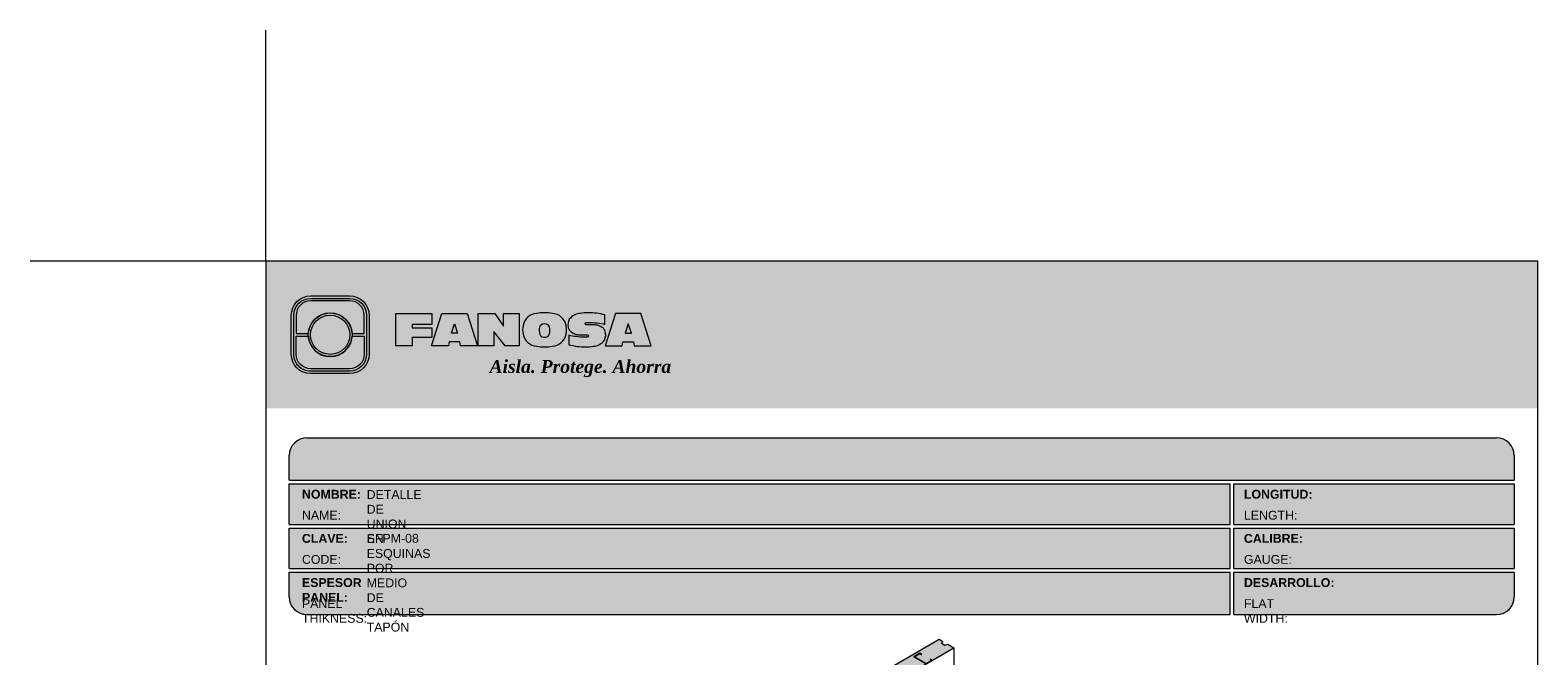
# Model space of a CAD drawing. Header units: millimetres. Extents: x 629.9 to 659.8, y 84.8 to 116.7.
# Tile 5 of 5: x 629.9 to 655.4, y 106.1 to 116.7. Entities that reach past the tile are written whole.
import ezdxf

# ---------------------------------------------------------------- set-up
doc = ezdxf.new("R2010")
doc.units = ezdxf.units.MM
doc.header["$LTSCALE"] = 0.025
doc.layers.get('0').update_dxf_attribs({"lineweight": 5})
for name, color, linetype, lineweight in [('00-ACERO', 4, 'Continuous', 15), ('hatch', 252, 'Continuous', 0), ('Poliestireno', 253, 'Continuous', 13), ('TEXTO CUADRO DATOS', 251, 'Continuous', 0)]:
    doc.layers.add(name, color=color, linetype=linetype, lineweight=lineweight)
doc.styles.get("Standard").update_dxf_attribs({"font": 'romand.shx'})

# ---------------------------------------------------------------- blocks, each defined once
blk = doc.blocks.new('LOGO 1')
for color, points in [(7, [(362.633524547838, 273.3012676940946), (362.633524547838, 270.8012676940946), (384.2235245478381, 270.8012676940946), (384.2235245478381, 273.3012676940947)]), (30, [(364.0980555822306, 272.0718926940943), (364.3048789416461, 272.0718926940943), (364.3048789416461, 272.3812676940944, 0.4142135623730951), (364.0573789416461, 272.6287676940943), (363.3973789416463, 272.6287676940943, 0.4142135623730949), (363.1498789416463, 272.3812676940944), (363.1498789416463, 272.0718926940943), (363.3567023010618, 272.0718926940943, -0.9459053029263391)]), (252, [(364.0602079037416, 272.0512676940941, 1), (363.3945499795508, 272.0512676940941, 1)]), (7, [(364.8420585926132, 272.4104305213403), (365.4501879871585, 272.4104305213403), (365.4501879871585, 272.2247109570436), (365.119665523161, 272.2247109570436), (365.119665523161, 272.1719110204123), (365.4501879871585, 272.1719110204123), (365.4501879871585, 272.00471122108), (365.119665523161, 272.00471122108), (365.119665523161, 271.8609844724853), (364.8420585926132, 271.8609844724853)]), (170, [(364.3048789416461, 271.7212676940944), (364.3048789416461, 272.0306426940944), (364.0980555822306, 272.0306426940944, -0.9459053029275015), (363.3567023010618, 272.0306426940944), (363.1498789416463, 272.0306426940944), (363.1498789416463, 271.7212676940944, 0.4142135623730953), (363.3973789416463, 271.4737676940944), (364.057378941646, 271.4737676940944, 0.4142135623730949)])]:
    blk.add_hatch(color=color).paths.add_polyline_path(points)
h = blk.add_hatch(color=7)
edge = h.paths.add_edge_path()
edge.add_arc((364.057378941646, 271.7212676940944), 0.3299999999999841, -89.99999999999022, 9.890754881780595e-12, ccw=False)
edge.add_line((364.0573789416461, 271.3912676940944), (363.3973789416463, 271.3912676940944))
edge.add_arc((363.3973789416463, 271.7212676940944), 0.3299999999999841, 179.9999999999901, 269.9999999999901, ccw=False)
edge.add_line((363.0673789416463, 271.7212676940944), (363.0673789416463, 272.3812676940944))
edge.add_arc((363.3973789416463, 272.3812676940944), 0.3299999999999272, 90, 180, ccw=False)
edge.add_line((363.3973789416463, 272.7112676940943), (364.0573789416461, 272.7112676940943))
edge.add_arc((364.0573789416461, 272.3812676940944), 0.3299999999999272, 0, 90, ccw=False)
edge.add_line((364.387378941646, 272.3812676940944), (364.387378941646, 271.7212676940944))
edge = h.paths.add_edge_path(flags=16)
edge.add_arc((364.0573789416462, 271.7212676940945), 0.2887500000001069, 269.9999999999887, 359.9999999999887, ccw=False)
edge.add_line((364.0573789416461, 271.4325176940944), (363.3973789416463, 271.4325176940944))
edge.add_arc((363.3973789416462, 271.7212676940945), 0.2887500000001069, 180.0000000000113, 270.0000000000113, ccw=False)
edge.add_line((363.1086289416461, 271.7212676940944), (363.1086289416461, 272.3812676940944))
edge.add_arc((363.3973789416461, 272.3812676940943), 0.28875000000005, 89.99999999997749, 179.9999999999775, ccw=False)
edge.add_line((363.3973789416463, 272.6700176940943), (364.0573789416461, 272.6700176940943))
edge.add_arc((364.0573789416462, 272.3812676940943), 0.28875000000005, 2.262368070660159e-11, 90.00000000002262, ccw=False)
edge.add_line((364.3461289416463, 272.3812676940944), (364.3461289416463, 271.7212676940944))
h = blk.add_hatch(color=7)
h.paths.add_polyline_path([(363.3561289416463, 272.0512676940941, 1), (364.0986289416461, 272.0512676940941, 1)])
h.paths.add_polyline_path([(364.0602079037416, 272.0512676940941, -1), (363.3945499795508, 272.0512676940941, -1)], flags=16)
h = blk.add_hatch(color=7)
h.paths.add_polyline_path([(365.620750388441, 272.4104305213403), (365.4485062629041, 271.8609844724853), (365.7332546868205, 271.8609844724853), (365.7479187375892, 271.934277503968), (365.9266795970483, 271.934277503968), (365.9413436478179, 271.8609844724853), (366.2260920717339, 271.8609844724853), (366.0538479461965, 272.4104305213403)])
h.paths.add_polyline_path([(365.837299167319, 272.2366800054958), (365.8906148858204, 272.0814774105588), (365.7839834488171, 272.0814774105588)], flags=16)
h = blk.add_hatch(color=7)
h.paths.add_polyline_path([(366.9358659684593, 272.4104305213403), (366.6709453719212, 272.4104305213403), (366.6709453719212, 272.1991139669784), (366.5221127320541, 272.4104305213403), (366.2395855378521, 272.4104305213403), (366.2395855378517, 271.8609844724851), (366.5045061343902, 271.8609844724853), (366.5045061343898, 272.1071001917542), (366.6947223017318, 271.8609844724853), (366.9358659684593, 271.8609844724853)])
h.paths.add_polyline_path([(367.4970415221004, 272.4140725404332, 0.09403921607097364), (367.2339520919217, 272.4140725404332, 0.3497782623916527), (367.0006865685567, 272.2074327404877, 0.09737279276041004), (367.0006865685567, 272.0639822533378, 0.3497782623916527), (367.2339520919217, 271.8573424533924, 0.09403921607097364), (367.4970415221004, 271.8573424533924, 0.3497782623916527), (367.7303070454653, 272.0639822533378, 0.09737279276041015), (367.7303070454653, 272.2074327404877, 0.3497782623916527)])
h.paths.add_polyline_path([(367.2999959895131, 272.2148320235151, -0.3799377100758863), (367.4309976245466, 272.2148320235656, -0.158874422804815), (367.4503779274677, 272.1817168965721, -0.1263576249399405), (367.44577155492, 272.0572845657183, -0.2142742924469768), (367.4126854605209, 272.0188340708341, -0.2226123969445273), (367.318308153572, 272.0188340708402, -0.2142742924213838), (367.2852220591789, 272.0572845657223, -0.1263576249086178), (367.2806156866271, 272.1817168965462, -0.1588744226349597)], flags=16)
h.paths.add_polyline_path([(368.0775589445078, 272.2601931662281), (368.1276424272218, 272.2601931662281, -0.05869489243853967), (368.3904870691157, 272.2278050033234), (368.3904870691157, 272.3881713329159, 0.06395994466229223), (368.1046346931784, 272.4264429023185, 0.04691611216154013), (367.9730899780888, 272.4140725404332, 0.2229690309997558), (367.7857619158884, 272.3139728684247, 0.1654172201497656), (367.7667124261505, 272.182419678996, 0.1952229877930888), (367.8161538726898, 272.1004656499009, 0.07724634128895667), (367.887655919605, 272.0635888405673, 0.08066867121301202), (367.9607834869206, 272.0517133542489), (368.0895714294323, 272.0517133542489, -1), (368.0895714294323, 272.0112218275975), (368.0394879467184, 272.0112218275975, -0.05869489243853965), (367.7766433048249, 272.0436099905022), (367.7766433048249, 271.8832436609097, 0.0639599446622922), (368.0624956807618, 271.8449720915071, 0.04691611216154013), (368.1940403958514, 271.8573424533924, 0.2229690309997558), (368.3813684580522, 271.9574421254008, 0.2091142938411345), (368.391184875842, 272.1225548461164, 0.1301021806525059), (368.3636451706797, 272.1610969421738, 0.09267767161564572), (368.2794744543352, 272.2078261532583, 0.08066867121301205), (368.2063468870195, 272.2197016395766), (368.0775589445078, 272.2197016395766, -1)])
h.paths.add_polyline_path([(369.0017330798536, 272.4104305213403), (368.5686355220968, 272.4104305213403), (368.3963913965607, 271.8609844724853), (368.6811398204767, 271.8609844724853), (368.6958038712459, 271.934277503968), (368.8745647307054, 271.934277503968), (368.8892287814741, 271.8609844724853), (369.1739772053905, 271.8609844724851)])
h.paths.add_polyline_path([(368.7851843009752, 272.2366800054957), (368.8385000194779, 272.0814774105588), (368.7318685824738, 272.0814774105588)], flags=16)
at = {"color": 7}
for points in [[(364.387378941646, 271.7212676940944, -0.414213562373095), (364.0573789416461, 271.3912676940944), (363.3973789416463, 271.3912676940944, -0.414213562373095), (363.0673789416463, 271.7212676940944), (363.0673789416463, 272.3812676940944, -0.414213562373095), (363.3973789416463, 272.7112676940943), (364.0573789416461, 272.7112676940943, -0.4142135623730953), (364.387378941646, 272.3812676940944)], [(364.3461289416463, 271.7212676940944, -0.4142135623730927), (364.0573789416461, 271.4325176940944), (363.3973789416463, 271.4325176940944, -0.4142135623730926), (363.1086289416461, 271.7212676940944), (363.1086289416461, 272.3812676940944, -0.414213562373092), (363.3973789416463, 272.6700176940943), (364.0573789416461, 272.6700176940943, -0.4142135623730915), (364.3461289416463, 272.3812676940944)], [(367.7303070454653, 272.2074327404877, 0.3497782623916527), (367.4970415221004, 272.4140725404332, 0.09403921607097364), (367.2339520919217, 272.4140725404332, 0.3497782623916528), (367.0006865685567, 272.2074327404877, 0.09737279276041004), (367.0006865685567, 272.0639822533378, 0.3497782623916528), (367.2339520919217, 271.8573424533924, 0.09403921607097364), (367.4970415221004, 271.8573424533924, 0.3497782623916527), (367.7303070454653, 272.0639822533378, 0.09737279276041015)], [(368.3637508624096, 272.1610094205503, 0.09280978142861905), (368.2794744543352, 272.2078261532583, 0.08066867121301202), (368.2063468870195, 272.2197016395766), (368.0775589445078, 272.2197016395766, -0.9999999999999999), (368.0775589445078, 272.2601931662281), (368.1276424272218, 272.2601931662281, -0.05869489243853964), (368.3904870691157, 272.2278050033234), (368.3904870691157, 272.3881713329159, 0.06395994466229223), (368.1046346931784, 272.4264429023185, 0.04691611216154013), (367.9730899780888, 272.4140725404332, 0.2229690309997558), (367.7857619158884, 272.3139728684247, 0.1654172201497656), (367.7667124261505, 272.182419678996, 0.1952229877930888), (367.8161538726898, 272.1004656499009, 0.07724634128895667), (367.887655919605, 272.0635888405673, 0.08066867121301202), (367.9607834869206, 272.0517133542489), (368.0895714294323, 272.0517133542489, -0.9999999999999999), (368.0895714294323, 272.0112218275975), (368.0394879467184, 272.0112218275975, -0.05869489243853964), (367.7766433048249, 272.0436099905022), (367.7766433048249, 271.8832436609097, 0.06395994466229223), (368.0624956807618, 271.8449720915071, 0.04691611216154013), (368.1940403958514, 271.8573424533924, 0.2229690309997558), (368.3813684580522, 271.9574421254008, 0.2091142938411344), (368.391184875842, 272.1225548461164, 0.1341802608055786)], [(367.2852220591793, 272.0572845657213, 0.2142742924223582), (367.318308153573, 272.0188340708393, 0.2226123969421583), (367.4126854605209, 272.0188340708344, 0.2142742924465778), (367.44577155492, 272.0572845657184, 0.1263576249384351), (367.4503779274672, 272.1817168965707, 0.1588744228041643), (367.4309976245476, 272.2148320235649, 0.379937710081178), (367.2999959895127, 272.2148320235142, 0.1588744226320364), (367.2806156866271, 272.1817168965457, 0.1263576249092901)]]:
    blk.add_lwpolyline(points, format="xyb", close=True, dxfattribs=at)
at = {"color": 30}
blk.add_lwpolyline([(364.3048789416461, 272.0718926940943), (364.3048789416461, 272.3812676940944, 0.414213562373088), (364.0573789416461, 272.6287676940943), (363.3973789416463, 272.6287676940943, 0.4142135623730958), (363.1498789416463, 272.3812676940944), (363.1498789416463, 272.0718926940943), (363.3567023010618, 272.0718926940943, -0.9459053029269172), (364.0980555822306, 272.0718926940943)], format="xyb", close=True, dxfattribs=at)
at = {"color": 7}
for points in [[(364.8420585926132, 272.4104305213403), (365.4501879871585, 272.4104305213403), (365.4501879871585, 272.2247109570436), (365.119665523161, 272.2247109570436), (365.119665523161, 272.1719110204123), (365.4501879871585, 272.1719110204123), (365.4501879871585, 272.00471122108), (365.119665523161, 272.00471122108), (365.119665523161, 271.8609844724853), (364.8420585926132, 271.8609844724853)], [(365.7332546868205, 271.8609844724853), (365.4485062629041, 271.8609844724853), (365.620750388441, 272.4104305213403), (366.0538479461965, 272.4104305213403), (366.2260920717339, 271.8609844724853), (365.9413436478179, 271.8609844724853), (365.9266795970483, 271.934277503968), (365.7479187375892, 271.934277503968)], [(366.5045061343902, 272.1071001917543), (366.5045061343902, 271.8609844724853), (366.2395855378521, 271.8609844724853), (366.2395855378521, 272.4104305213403), (366.5221127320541, 272.4104305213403), (366.6709453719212, 272.1991139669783), (366.6709453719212, 272.4104305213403), (366.9358659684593, 272.4104305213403), (366.9358659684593, 271.8609844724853), (366.6947223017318, 271.8609844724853)], [(368.8745647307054, 271.934277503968), (368.8892287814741, 271.8609844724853), (369.1739772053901, 271.8609844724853), (369.0017330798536, 272.4104305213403), (368.5686355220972, 272.4104305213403), (368.3963913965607, 271.8609844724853), (368.6811398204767, 271.8609844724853), (368.6958038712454, 271.934277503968)], [(365.7839834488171, 272.0814774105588), (365.837299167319, 272.2366800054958), (365.8906148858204, 272.0814774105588)], [(368.8385000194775, 272.0814774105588), (368.7851843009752, 272.2366800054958), (368.7318685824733, 272.0814774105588)]]:
    blk.add_lwpolyline(points, close=True, dxfattribs=at)
at = {"color": 170}
blk.add_lwpolyline([(363.3567023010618, 272.0306426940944, 0.9459053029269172), (364.0980555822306, 272.0306426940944), (364.3048789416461, 272.0306426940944), (364.3048789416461, 271.7212676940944, -0.4142135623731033), (364.0573789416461, 271.4737676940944), (363.3973789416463, 271.4737676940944, -0.414213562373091), (363.1498789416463, 271.7212676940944), (363.1498789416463, 272.0306426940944)], format="xyb", close=True, dxfattribs=at)
at = {"color": 7}
for radius in [0.3712499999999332, 0.332828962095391]:
    blk.add_circle((363.7273789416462, 272.0512676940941), radius, dxfattribs=at)
at = {"color": 254, "insert": (366.4315877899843, 271.623287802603), "char_height": 0.22, "width": 5.448476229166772, "attachment_point": 1}
blk.add_mtext('{\\fBookman Old Style|b1|i1|c0|p18;\\C255;Aisla. Protege. Ahorra}', dxfattribs=at)

msp = doc.modelspace()

# ---------------------------------------------------------------- hatches: boundary and pattern name
msp.add_hatch(color=253).paths.add_polyline_path([(655.0465684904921, 109.4667079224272, 0.4142135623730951), (654.7465684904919, 109.7667079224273), (634.5565684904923, 109.7667079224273, 0.4142135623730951), (634.2565684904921, 109.4667079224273), (634.2565684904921, 109.0467079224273), (655.0465684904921, 109.0467079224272)])
h = msp.add_hatch(color=253)
h.paths.add_polyline_path([(650.224814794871, 108.9866126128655), (634.2553233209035, 108.9866126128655), (634.2553233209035, 108.2966126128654), (650.224814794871, 108.2966126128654)])
h.paths.add_polyline_path([(650.224814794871, 108.2366126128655), (634.2553233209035, 108.2366126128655), (634.2553233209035, 107.5466126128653), (650.224814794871, 107.5466126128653)])
h.paths.add_polyline_path([(650.224814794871, 107.4866126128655), (634.2553233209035, 107.4866126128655), (634.2553233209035, 107.0666126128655, 0.4142135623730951), (634.5553233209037, 106.7666126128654), (650.2248147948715, 106.7666126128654)])
h.paths.add_polyline_path([(655.0453233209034, 107.4866126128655), (650.2848147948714, 107.4866126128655), (650.2848147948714, 106.7666126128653), (654.7453233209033, 106.7666126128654, 0.4142135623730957), (655.0453233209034, 107.0666126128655)])
h.paths.add_polyline_path([(655.0453233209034, 108.2366126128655), (650.2848147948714, 108.2366126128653), (650.284814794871, 107.5466126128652), (655.0453233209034, 107.5466126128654)])
h.paths.add_polyline_path([(655.0453233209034, 108.9866126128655), (650.2848147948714, 108.9866126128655), (650.2848147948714, 108.2966126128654), (655.0453233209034, 108.2966126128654)])
at = {"layer": 'hatch', "linetype": 'ByBlock', "lineweight": 0}
h = msp.add_hatch(dxfattribs=at)
h.set_pattern_fill('HONEY', color=256, scale=0.015)
h.set_pattern_definition([(0, (-196.4326131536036, 2.842170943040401e-14), (0.0714375, 0.041244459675), [0.04762499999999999, -0.09524999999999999]), (120, (-196.4326131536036, 2.842170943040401e-14), (-0.07143749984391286, 0.04124445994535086), [0.04762499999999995, -0.09524999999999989]), (59.99999999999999, (-196.4326131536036, 2.842170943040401e-14), (1.560871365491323e-10, 0.08248891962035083), [-0.09524999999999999, 0.04762499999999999])])
h.paths.add_polyline_path([(641.5500883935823, 104.189536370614), (641.7995037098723, 104.0455363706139), (642.5436123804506, 104.4751477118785), (642.3357662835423, 104.5951477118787), (642.4396893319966, 104.6551477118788), (642.4708662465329, 104.6371477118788), (642.4684662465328, 104.6357620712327), (642.4396893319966, 104.6523764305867), (642.3405662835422, 104.5951477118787), (642.5436123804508, 104.4779189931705), (642.6427354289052, 104.5351477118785), (642.6139585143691, 104.5517620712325), (642.6163585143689, 104.5531477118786), (642.6475354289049, 104.5351477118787), (643.0175014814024, 104.748747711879), (642.9135784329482, 104.8087477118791), (642.8605776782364, 104.796147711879), (642.8086161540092, 104.8261477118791), (642.8304399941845, 104.8567477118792), (642.7680861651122, 104.8927477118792)])
h.paths.add_polyline_path([(642.7680861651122, 104.8927477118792), (642.8304399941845, 104.8567477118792), (642.8086161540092, 104.8261477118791), (642.8605776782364, 104.796147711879), (642.9135784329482, 104.8087477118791), (643.0175014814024, 104.748747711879), (643.3684340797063, 104.9513587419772), (643.33725716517, 104.9693587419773), (643.3396571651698, 104.9707443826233), (643.3684340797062, 104.9541300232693), (643.4675571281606, 105.0113587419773), (643.2645110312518, 105.1285874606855), (643.1653879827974, 105.0713587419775), (643.1941648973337, 105.0547443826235), (643.1917648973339, 105.0533587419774), (643.1605879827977, 105.0713587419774), (643.2645110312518, 105.1313587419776), (643.4723571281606, 105.0113587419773), (644.2060538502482, 105.434958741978), (644.1748769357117, 105.4529587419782), (644.1772769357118, 105.4543443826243), (644.2060538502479, 105.4377300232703), (644.3051768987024, 105.4949587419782), (644.1021308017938, 105.6121874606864), (644.0030077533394, 105.5549587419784), (644.0317846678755, 105.5383443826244), (644.0293846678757, 105.5369587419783), (643.9982077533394, 105.5549587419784), (644.1021308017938, 105.6149587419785), (644.3099768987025, 105.4949587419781), (645.0627070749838, 105.9295477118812), (644.854860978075, 106.0495477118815), (644.9587840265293, 106.1095477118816), (644.9899609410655, 106.0915477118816), (644.9875609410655, 106.0901620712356), (644.9587840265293, 106.1067764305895), (644.8596609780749, 106.0495477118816), (645.0627070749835, 105.9323189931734), (645.1618301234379, 105.9895477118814), (645.1330532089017, 106.0061620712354), (645.1354532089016, 106.0075477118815), (645.166630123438, 105.9895477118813), (645.5365961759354, 106.2031477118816), (645.432673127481, 106.2631477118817), (645.3796723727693, 106.2505477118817), (645.3277108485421, 106.2805477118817), (645.3495346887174, 106.3111477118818), (645.287180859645, 106.3471477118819)])

# ---------------------------------------------------------------- linework, layer by layer
at = {"color": 254}
for q in [(633.856568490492, 116.6880880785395), (629.8583320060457, 112.7667079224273)]:
    msp.add_line((633.856568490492, 112.7667079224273), q, dxfattribs=at)
at = {"color": 253}
for p, q in [((634.5565684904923, 109.7667079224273), (654.7465684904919, 109.7667079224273)), ((634.2552275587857, 109.0467079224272), (634.2552275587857, 109.4667079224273)), ((655.0465684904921, 109.4667079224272), (655.0465684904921, 109.0467079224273)), ((634.2565684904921, 109.0467079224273), (655.0465684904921, 109.0467079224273)), ((634.2552275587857, 108.2967079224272), (634.2552275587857, 108.9867079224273)), ((634.2565684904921, 108.9867079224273), (650.2260599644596, 108.9867079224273)), ((650.2260599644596, 108.2967079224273), (650.2260599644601, 108.9867079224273)), ((650.28605996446, 108.9867079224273), (655.0465684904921, 108.9867079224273)), ((650.28605996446, 108.2967079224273), (650.28605996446, 108.9867079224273)), ((655.0465684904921, 108.9867079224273), (655.0465684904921, 108.2967079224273)), ((634.2565684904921, 108.2967079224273), (650.2260599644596, 108.2967079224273)), ((650.28605996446, 108.2967079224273), (655.0465684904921, 108.2967079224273)), ((634.2552275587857, 107.5467079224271), (634.2552275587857, 108.2367079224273)), ((634.2565684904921, 108.2367079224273), (650.2260599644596, 108.2367079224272)), ((650.2260599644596, 107.5467079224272), (650.2260599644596, 108.2367079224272)), ((650.28605996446, 108.2367079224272), (655.0465684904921, 108.2367079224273)), ((650.28605996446, 107.5467079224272), (650.28605996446, 108.2367079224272)), ((655.0465684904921, 108.2367079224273), (655.0465684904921, 107.5467079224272)), ((634.2552275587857, 107.0667079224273), (634.2552275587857, 107.4867079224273)), ((634.2565684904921, 107.5467079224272), (650.2260599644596, 107.5467079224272)), ((634.2565684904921, 107.4867079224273), (650.2260599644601, 107.4867079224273)), ((650.2260599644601, 106.7667079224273), (650.2260599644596, 107.4867079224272)), ((650.28605996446, 107.5467079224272), (655.0465684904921, 107.5467079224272)), ((650.28605996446, 107.4867079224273), (655.0465684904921, 107.4867079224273)), ((650.28605996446, 106.7667079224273), (650.28605996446, 107.4867079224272)), ((655.0465684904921, 107.4867079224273), (655.0465684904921, 107.0667079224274)), ((634.5565684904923, 106.7667079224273), (650.2260599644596, 106.7667079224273)), ((650.28605996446, 106.7667079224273), (654.7465684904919, 106.7667079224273))]:
    msp.add_line(p, q, dxfattribs=at)
at = {"color": 254}
msp.add_lwpolyline([(633.856568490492, 84.82670792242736), (655.4465684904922, 84.82670792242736), (655.4465684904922, 112.7667079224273), (633.856568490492, 112.7667079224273)], close=True, dxfattribs=at)
at = {"color": 253}
for centre, start, end in [((634.5552275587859, 109.4667079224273), 90, 180), ((654.7465684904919, 109.4667079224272), 0, 90), ((634.5552275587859, 107.0667079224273), 180, 270), ((654.7465684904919, 107.0667079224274), 270, 0)]:
    msp.add_arc(centre, 0.3, start, end, dxfattribs=at)
at = {"layer": '00-ACERO', "linetype": 'ByBlock'}
msp.add_lwpolyline([(644.9899609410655, 106.0915477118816), (644.9587840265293, 106.1095477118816), (644.854860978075, 106.0495477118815), (645.0627070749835, 105.9295477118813), (645.1666301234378, 105.9895477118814), (645.1354532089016, 106.0075477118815), (645.1330532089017, 106.0061620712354), (645.1618301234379, 105.9895477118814), (645.0627070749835, 105.9323189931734), (644.8596609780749, 106.0495477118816), (644.9587840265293, 106.1067764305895), (644.9875609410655, 106.0901620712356)], close=True, dxfattribs=at)
at = {"layer": 'Poliestireno', "linetype": 'ByBlock'}
for p, q in [((641.6940883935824, 104.2726748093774), (645.287180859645, 106.3471477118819)), ((641.9435037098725, 104.1286748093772), (645.5365961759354, 106.2031477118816)), ((645.5365961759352, 106.2031477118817), (645.536596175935, 101.8879250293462))]:
    msp.add_line(p, q, dxfattribs=at)
msp.add_lwpolyline([(645.287180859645, 106.3471477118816), (645.3495346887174, 106.3111477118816), (645.3277108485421, 106.2805477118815), (645.3796723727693, 106.2505477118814), (645.432673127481, 106.2631477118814), (645.5365961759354, 106.2031477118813)], dxfattribs=at)

# ---------------------------------------------------------------- block references
msp.add_blockref('LOGO 1', (271.2230439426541, -160.5345597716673))

# ---------------------------------------------------------------- texts
at = {"layer": 'TEXTO CUADRO DATOS', "char_height": 0.15, "width": 0.003231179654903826, "attachment_point": 1}
for s, insert in [('{\\fArial|b1|i0|c0|p34;NOMBRE:}', (634.4712295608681, 108.8852422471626)), ('{\\fArial|b0|i0|c0|p34;DETALLE DE UNION EN ESQUINAS POR MEDIO DE CANALES TAPÓN}', (635.569900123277, 108.8801262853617)), ('{\\fArial|b1|i0|c0|p34;LONGITUD:}', (650.458350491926, 108.8852422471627)), ('{\\fArial|b0|i0|c0|p34;NAME:}', (634.4712295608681, 108.5285691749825)), ('{\\fArial|b0|i0|c0|p34;LENGTH:}', (650.458350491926, 108.5285691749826)), ('{\\fArial|b1|i0|c0|p34;CLAVE:}', (634.4712295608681, 108.1352422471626)), ('{\\fArial|b0|i0|c0|p34;SFPM-08}', (635.569900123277, 108.1362156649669)), ('{\\fArial|b1|i0|c0|p34;CALIBRE:}', (650.458350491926, 108.1352422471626)), ('{\\fArial|b0|i0|c0|p34;CODE:}', (634.4712295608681, 107.7785691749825)), ('{\\fArial|b0|i0|c0|p34;GAUGE:}', (650.458350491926, 107.7785691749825)), ('{\\fArial|b1|i0|c0|p34;ESPESOR PANEL:}', (634.4712295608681, 107.3852422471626)), ('{\\fArial|b1|i0|c0|p34;DESARROLLO:}', (650.458350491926, 107.3852422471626)), ('{\\fArial|b0|i0|c0|p34;PANEL THIKNESS:}', (634.4712295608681, 107.0285691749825)), ('{\\fArial|b0|i0|c0|p34;FLAT WIDTH:}', (650.458350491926, 107.0285691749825))]:
    msp.add_mtext(s, dxfattribs=dict(at, insert=insert))

doc.saveas('drawing.dxf')
